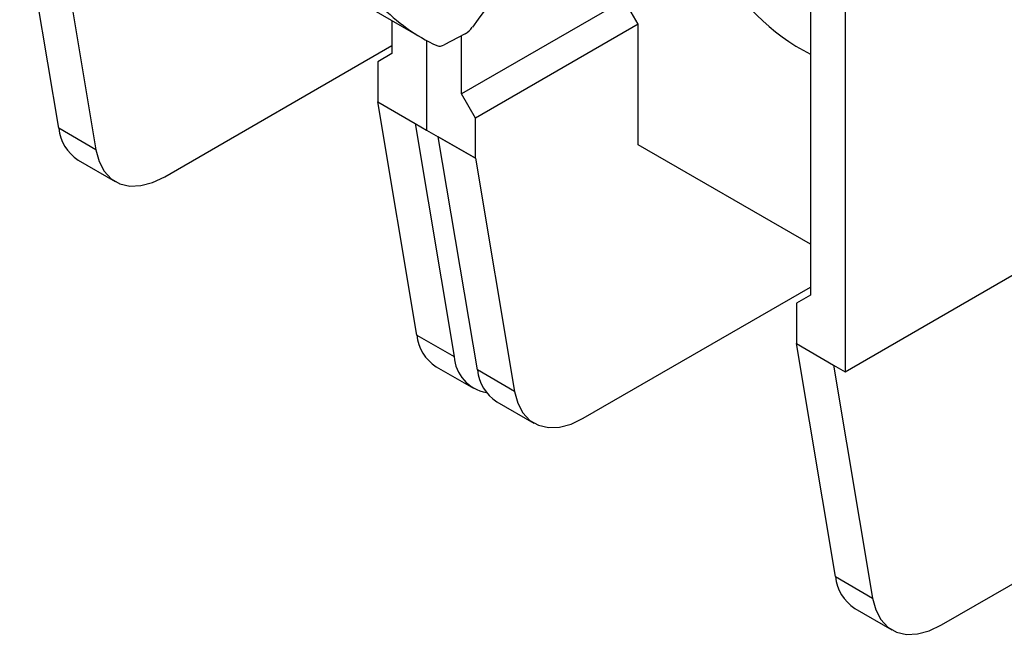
# Model space of a CAD drawing. Header units: inches. Extents: x 0 to 17, y 0 to 11.
# Tile 11 of 14: x 14 to 15.2, y 6 to 6.7. Entities that reach past the tile are written whole.
import ezdxf

# ---------------------------------------------------------------- set-up
doc = ezdxf.new("R2010")
doc.units = ezdxf.units.IN
doc.header["$MEASUREMENT"] = 0

msp = doc.modelspace()

# ---------------------------------------------------------------- linework, layer by layer
for p, q in [((14.9715, 6.3011), (16.5231, 7.1968)), ((14.9715, 6.8797), (14.9715, 6.3011)), ((14.03, 6.5925), (13.9832, 6.8716)), ((14.9298, 6.8556), (14.9298, 6.3927)), ((14.0278, 6.8459), (14.0745, 6.5668)), ((14.2698, 6.8134), (14.4646, 6.7009)), ((14.707, 6.7463), (14.5122, 6.6338)), ((14.7237, 6.7173), (14.707, 6.7463)), ((14.4287, 6.7217), (14.4287, 6.682)), ((14.7237, 6.7173), (14.5289, 6.6048)), ((14.7237, 6.5727), (14.7237, 6.7173)), ((14.4704, 6.6977), (14.4704, 6.5904)), ((14.5164, 6.7057), (14.4914, 6.6925)), ((14.5122, 6.6338), (14.5122, 6.7035)), ((14.1568, 6.5346), (14.4287, 6.6916)), ((14.4287, 6.682), (14.412, 6.6723)), ((14.412, 6.6723), (14.412, 6.6241)), ((15.0866, 5.9978), (16.2701, 6.6811)), ((14.5289, 6.6048), (14.5122, 6.6338)), ((14.412, 6.6241), (14.4565, 6.5984)), ((14.4587, 6.345), (14.412, 6.6241)), ((14.5289, 6.5566), (14.5289, 6.6048)), ((14.0745, 6.5668), (14.03, 6.5925)), ((14.4565, 6.5984), (14.4704, 6.5904)), ((14.4565, 6.5984), (14.5032, 6.3193)), ((14.4704, 6.5904), (14.4843, 6.5823)), ((14.4843, 6.5823), (14.5289, 6.5566)), ((14.5289, 6.5566), (14.4843, 6.5823)), ((14.4843, 6.5823), (14.4843, 6.5823)), ((14.4843, 6.5823), (14.5289, 6.5566)), ((14.4843, 6.5823), (14.4843, 6.5823)), ((14.5311, 6.3032), (14.4843, 6.5823)), ((14.9298, 6.4537), (14.7237, 6.5727)), ((14.0532, 6.5544), (14.0977, 6.5287)), ((14.5289, 6.5566), (14.5756, 6.2775)), ((14.5289, 6.5566), (14.5289, 6.5566)), ((14.5289, 6.5566), (14.5289, 6.5566)), ((14.6579, 6.2453), (14.9298, 6.4023)), ((14.9298, 6.3927), (14.9131, 6.3831)), ((14.9131, 6.3831), (14.9131, 6.3348)), ((14.4587, 6.345), (14.5032, 6.3193)), ((14.9131, 6.3348), (14.9576, 6.3091)), ((14.9598, 6.0558), (14.9131, 6.3348)), ((14.4819, 6.307), (14.5264, 6.2813)), ((14.9576, 6.3091), (14.9715, 6.3011)), ((14.9576, 6.3091), (15.0043, 6.03)), ((14.5756, 6.2775), (14.5311, 6.3032)), ((14.5543, 6.2652), (14.5988, 6.2395)), ((14.9598, 6.0558), (15.0043, 6.03)), ((14.983, 6.0177), (15.0275, 5.992))]:
    msp.add_line(p, q)
at = {"flags": 128}
for points in [[(14.0745, 6.5668), (14.0783, 6.5527), (14.0844, 6.5411), (14.0928, 6.5321), (14.1031, 6.5262), (14.115, 6.5234), (14.1282, 6.5239), (14.1423, 6.5277), (14.1568, 6.5346)], [(14.5756, 6.2775), (14.5794, 6.2635), (14.5855, 6.2518), (14.5939, 6.2428), (14.6042, 6.2369), (14.6161, 6.2341), (14.6293, 6.2346), (14.6434, 6.2384), (14.6579, 6.2453)], [(15.0043, 6.03), (15.0081, 6.016), (15.0143, 6.0043), (15.0226, 5.9953), (15.0329, 5.9894), (15.0448, 5.9866), (15.058, 5.9872), (15.0721, 5.9909), (15.0866, 5.9978)]]:
    msp.add_lwpolyline(points, dxfattribs=at)
for centre, radius, start, end in [((15.383, 6.1064), 1.051, 134.5812, 144.7018), ((15.0548, 6.9198), 0.2694, 208.5296, 242.3537), ((14.576, 6.8938), 0.2227, 223.8712, 245.2267), ((14.5035, 6.7284), 0.0261, 299.5096, 325.752), ((14.4861, 6.7009), 0.00991, 249.8612, 302.1495), ((14.0808, 6.5974), 0.051, 185.459, 237.263), ((14.5095, 6.3499), 0.051, 185.4597, 237.2632), ((14.5499, 6.3222), 0.0467, 183.4854, 260.2802), ((14.5819, 6.3081), 0.051, 185.459, 237.263), ((15.0106, 6.0606), 0.051, 185.4597, 237.2632)]:
    msp.add_arc(centre, radius, start, end)

doc.saveas('drawing.dxf')
